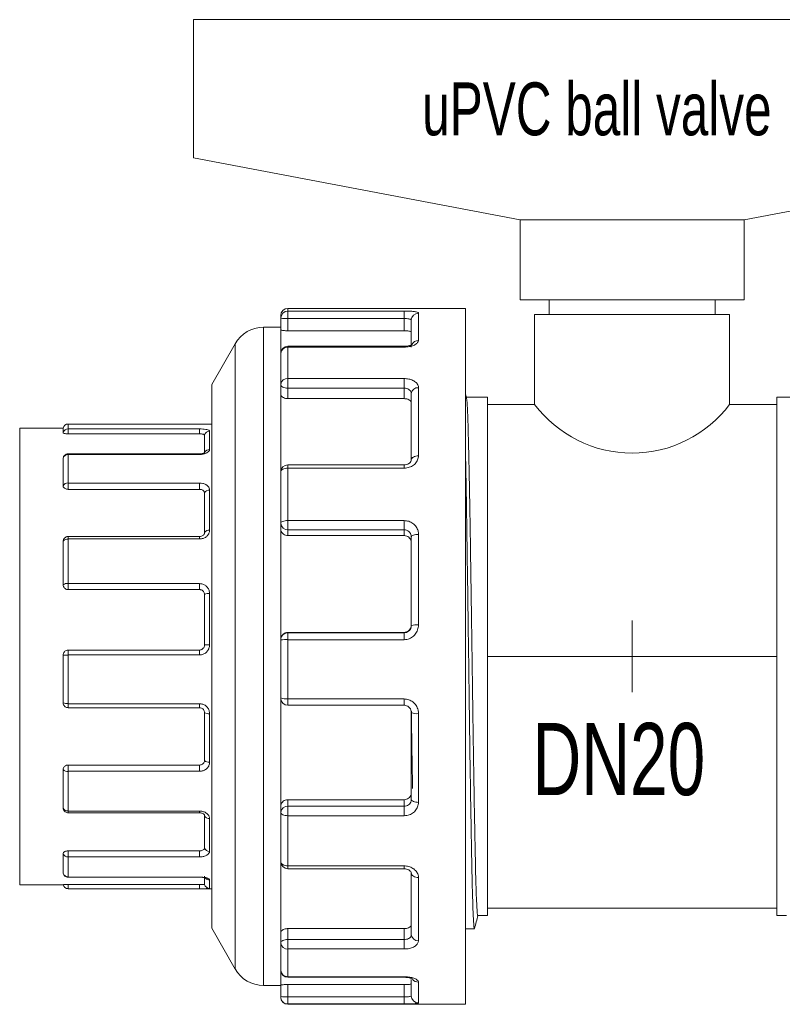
# Model space of a CAD drawing. Header units: millimetres. Extents: x 2339 to 23224, y 1509 to 18979.
# Tile 112 of 124: x 14626 to 14677, y 14686 to 14751. Entities that reach past the tile are written whole.
import ezdxf

# ---------------------------------------------------------------- set-up
doc = ezdxf.new("R2010")
doc.units = ezdxf.units.MM
doc.set_wipeout_variables(frame=1)
doc.layers.get('0').update_dxf_attribs({"lineweight": 0})
doc.styles.add('DISOCP', font='disocp.shx', dxfattribs={"width": 0.6})

# ---------------------------------------------------------------- blocks, each defined once
blk = doc.blocks.new('*U234')
blk.add_wipeout([(-22.96, -48), (-47.46, -48), (-48.17, -47.71), (-48.46, -47), (-48.25, -45.3), (-50.84, -45.4), (-52.45, -45.1), (-53.11, -44.79), (-54.38, -43.68), (-54.75, -43.13), (-57.96, -37.5), (-57.96, -32.05), (-77.76, -32.05), (-78.44, -31.56), (-84.46, -31.5), (-84.46, 31.5), (-78.46, 31.5), (-78.34, 31.76), (-78.21, 31.9), (-77.78, 32.05), (-57.96, 32.05), (-57.96, 37.5), (-54.75, 43.13), (-50.84, 45.4), (-48.46, 45.4), (-48.46, 47), (-48.23, 47.28), (-47.91, 47.89), (-47.46, 48), (-22.96, 48), (-22.96, 36.15), (-22.86, 35.75), (-19.96, 35.75), (-19.96, 34.75), (-13.34, 34.75), (-13.45, 47.18), (-11.45, 47.18), (-11.45, 49.18), (-15.45, 49.18), (-15.45, 60.24), (-60.47, 68.75), (-60.47, 87.83), (60.47, 87.83), (60.47, 68.75), (15.45, 60.24), (15.45, 49.18), (11.45, 49.18), (11.45, 47.18), (13.45, 47.18), (13.45, 34.75), (19.96, 34.75), (19.96, 35.75), (22.86, 35.75), (22.96, 36.15), (22.96, 48), (47.46, 48), (48.17, 47.71), (48.46, 46.82), (48.46, 45.4), (50.84, 45.4), (52.13, 45.21), (53.11, 44.79), (53.8, 44.29), (54.46, 43.57), (57.96, 37.5), (57.96, 32.05), (77.78, 32.05), (78.21, 31.9), (78.46, 31.5), (84.46, 31.5), (84.46, -31.5), (78.46, -31.5), (78.37, -31.72), (78.21, -31.89), (78.01, -32.01), (77.76, -32.05), (57.96, -32.05), (57.96, -37.5), (54.75, -43.13), (53.73, -44.35), (53.11, -44.79), (51.7, -45.32), (50.84, -45.32), (48.46, -45.32), (48.46, -47), (48.17, -47.65), (47.46, -47.95), (22.96, -48), (22.93, -37.59), (21.76, -37.59), (21.27, -35.75), (19.96, -35.75), (19.96, -34.75), (-19.96, -34.75), (-19.96, -35.75), (-21.27, -35.75), (-21.76, -37.59), (-22.93, -37.59)])
for p, q in [((-60.47, 87.83), (60.47, 87.83)), ((-60.47, 87.83), (-60.47, 68.75)), ((-60.47, 68.75), (-15.45, 60.24)), ((60.47, 68.75), (15.45, 60.24)), ((-15.45, 49.18), (-15.45, 60.24)), ((-15.45, 60.24), (15.45, 60.24)), ((15.45, 49.18), (15.45, 60.24)), ((-15.45, 49.18), (15.45, 49.18)), ((-11.45, 47.18), (-11.45, 49.18)), ((11.45, 47.18), (11.45, 49.18)), ((-22.96, 48), (-47.46, 48)), ((-47.46, 48), (-47.46, 47.64)), ((-47.46, 47.64), (-31.46, 47.64)), ((-47.46, 47.64), (-47.46, 46.61)), ((-31.46, 47.64), (-31.46, 46.61)), ((-22.96, 48), (-22.96, 40.64)), ((-48.46, 46.65), (-48.46, 47)), ((-48.46, 45.05), (-48.46, 46.65)), ((-47.46, 46.61), (-47.46, 44.91)), ((-31.46, 46.61), (-47.46, 46.61)), ((-31.46, 44.91), (-31.46, 46.61)), ((-30.46, 42.66), (-30.46, 46.36)), ((-29.46, 47.34), (-29.46, 43.57)), ((-13.45, 34.75), (-13.45, 47.18)), ((-13.45, 47.18), (13.45, 47.18)), ((13.45, 34.75), (13.45, 47.18)), ((-48.46, 45.4), (-50.84, 45.4)), ((-50.84, 45.4), (-50.84, -45.4)), ((-48.46, 45.05), (-48.46, 41.78)), ((-31.46, 44.91), (-47.46, 44.91)), ((-54.75, 43.13), (-57.96, 37.5)), ((-54.75, -43.13), (-54.75, 43.13)), ((-31.46, 42.78), (-47.46, 42.78)), ((-47.46, 42.67), (-47.46, 42.78)), ((-47.46, 42.67), (-47.46, 38.32)), ((-31.46, 42.67), (-47.46, 42.67)), ((-31.46, 42.67), (-31.46, 42.78)), ((-48.46, 37.52), (-48.46, 41.78)), ((-22.96, 40.64), (-22.96, -48)), ((-47.46, 38.32), (-31.46, 38.32)), ((-47.46, 38.32), (-47.46, 36.99)), ((-31.46, 38.32), (-31.46, 36.99)), ((-57.96, 37.5), (-57.96, 31.75)), ((-48.46, 36.17), (-48.46, 37.52)), ((-31.46, 36.99), (-47.46, 36.99)), ((-47.46, 36.99), (-47.46, 35.55)), ((-31.46, 35.55), (-31.46, 36.99)), ((-29.46, 37.05), (-29.46, 27.66)), ((-48.46, 36.17), (-48.46, 25.42)), ((-31.46, 35.55), (-47.46, 35.55)), ((-30.46, 27.09), (-30.46, 36.28)), ((-22.84, 35.7), (-22.96, 36.15)), ((-19.96, 35.75), (-22.86, 35.75)), ((-19.96, -35.75), (-19.96, 35.75)), ((19.96, 35.75), (22.86, 35.75)), ((19.96, -35.75), (19.96, 35.75)), ((-19.96, 34.75), (-13.45, 34.75)), ((13.45, 34.75), (19.96, 34.75)), ((-78.46, 31.5), (-84.46, 31.5)), ((-84.46, 31.5), (-84.46, -31.5)), ((-78.46, 30.84), (-78.46, 31.5)), ((-57.96, 32.05), (-77.78, 32.05)), ((-77.78, 32.05), (-77.78, 31.38)), ((-77.76, 31.38), (-59.66, 31.38)), ((-77.76, 30.69), (-77.76, 31.38)), ((-59.66, 30.69), (-59.66, 31.38)), ((-57.96, 31.75), (-57.96, -37.5)), ((-77.76, 30.69), (-59.66, 30.69)), ((-58.96, 28.03), (-58.96, 30.53)), ((-58.28, 31.06), (-58.28, 28.52)), ((-78.46, 27.36), (-78.44, 27.41)), ((-78.46, 23.51), (-78.46, 27.36)), ((-77.78, 27.84), (-77.78, 23.92)), ((-59.66, 27.94), (-77.76, 27.94)), ((-77.76, 27.94), (-77.76, 27.85)), ((-59.66, 27.85), (-77.76, 27.85)), ((-59.66, 27.85), (-59.66, 27.94)), ((-31.46, 26.42), (-47.46, 26.42)), ((-47.46, 26.42), (-47.46, 25.96)), ((-47.46, 25.96), (-47.46, 18.73)), ((-31.46, 25.96), (-47.46, 25.96)), ((-31.46, 25.96), (-31.46, 26.42)), ((-48.46, 18.34), (-48.46, 25.42)), ((-77.76, 23.91), (-59.66, 23.91)), ((-77.76, 23.03), (-77.76, 23.91)), ((-59.66, 23.03), (-59.66, 23.91)), ((-77.76, 23.03), (-59.66, 23.03)), ((-58.96, 17.1), (-58.96, 22.55)), ((-58.28, 22.94), (-58.28, 17.39)), ((-48.46, 17.6), (-48.46, 18.34)), ((-47.46, 18.73), (-31.46, 18.73)), ((-47.46, 17.46), (-47.46, 18.73)), ((-31.46, 17.46), (-31.46, 18.73)), ((-59.66, 16.53), (-77.76, 16.53)), ((-77.76, 16.53), (-77.76, 16.19)), ((-59.66, 16.53), (-59.66, 16.19)), ((-48.46, 17.6), (-48.46, 2.31)), ((-31.46, 17.46), (-47.46, 17.46)), ((-47.46, 17.46), (-47.46, 16.67)), ((-31.46, 16.67), (-47.46, 16.67)), ((-31.46, 16.67), (-31.46, 17.46)), ((-30.46, 4.26), (-30.46, 16.48)), ((-29.46, 16.83), (-29.46, 4.35)), ((-78.46, 9.88), (-78.46, 15.89)), ((-77.78, 16.17), (-77.78, 10.05)), ((-59.66, 16.19), (-77.76, 16.19)), ((-77.76, 10.03), (-59.66, 10.03)), ((-77.76, 9.21), (-77.76, 10.03)), ((-59.66, 9.21), (-59.66, 10.03)), ((-77.76, 9.21), (-59.66, 9.21)), ((-58.96, 1.58), (-58.96, 8.53)), ((-58.28, 8.68), (-58.28, 1.61)), ((0, 4.95), (0, -4.95)), ((-31.46, 3.31), (-47.46, 3.31)), ((-47.46, 3.31), (-47.46, 3.25)), ((-47.46, 3.25), (-31.46, 3.25)), ((-47.46, 3.25), (-47.46, 2.3)), ((-31.46, 3.25), (-31.46, 3.31)), ((-31.46, 3.25), (-31.46, 2.3)), ((-48.46, 2.25), (-48.46, 2.31)), ((-48.46, -5.75), (-48.46, 2.25)), ((-47.46, 2.3), (-47.46, -5.87)), ((-31.46, 2.3), (-47.46, 2.3)), ((-78.46, -6.4), (-78.46, 0.17)), ((-77.78, 0.17), (-77.78, -6.51)), ((-59.66, 0.87), (-77.76, 0.87)), ((-77.76, 0.87), (-77.76, 0.19)), ((-59.66, 0.19), (-77.76, 0.19)), ((-59.66, 0.87), (-59.66, 0.19)), ((-19.96, 0), (19.96, 0)), ((-77.76, -6.53), (-59.66, -6.53)), ((-77.76, -7.09), (-77.76, -6.53)), ((-59.66, -7.09), (-59.66, -6.53)), ((-48.46, -5.69), (-48.46, -20.67)), ((-47.46, -5.87), (-31.46, -5.87)), ((-47.46, -6.75), (-47.46, -5.87)), ((-47.46, -6.75), (-31.46, -6.75)), ((-47.46, -6.75), (-47.46, -6.75)), ((-31.46, -6.75), (-31.46, -5.87)), ((-77.76, -7.09), (-59.66, -7.09)), ((-58.96, -14.36), (-58.96, -7.77)), ((-58.28, -7.91), (-58.28, -14.61)), ((-30.46, -19.72), (-30.46, -7.74)), ((-29.46, -7.9), (-29.46, -20.14)), ((-78.46, -20.96), (-78.46, -15.6)), ((-77.78, -15.88), (-77.78, -21.33)), ((-59.66, -14.99), (-77.76, -14.99)), ((-77.76, -14.99), (-77.76, -15.86)), ((-59.66, -15.86), (-77.76, -15.86)), ((-59.66, -14.99), (-59.66, -15.86)), ((-31.46, -19.77), (-47.46, -19.77)), ((-47.46, -19.77), (-47.46, -20.68)), ((-31.46, -20.68), (-31.46, -19.77)), ((-77.76, -21.34), (-59.66, -21.34)), ((-77.76, -21.58), (-77.76, -21.34)), ((-77.76, -21.58), (-59.66, -21.58)), ((-59.66, -21.58), (-59.66, -21.34)), ((-48.46, -21.53), (-48.46, -20.67)), ((-48.46, -28.3), (-48.46, -21.53)), ((-47.46, -20.68), (-31.46, -20.68)), ((-47.46, -20.68), (-47.46, -21.98)), ((-31.46, -20.68), (-31.46, -21.98)), ((-58.96, -21.99), (-58.99, -21.87)), ((-58.96, -26.45), (-58.96, -21.99)), ((-58.28, -22.38), (-58.28, -26.92)), ((-47.46, -21.98), (-47.46, -28.9)), ((-31.46, -21.98), (-47.46, -21.98)), ((-59.66, -26.83), (-77.76, -26.83)), ((-77.76, -26.83), (-77.76, -27.66)), ((-59.66, -26.83), (-59.66, -27.66)), ((-78.46, -29.91), (-78.46, -27.19)), ((-77.78, -27.67), (-77.78, -30.43)), ((-59.66, -27.66), (-77.76, -27.66)), ((-48.46, -28.3), (-48.46, -38.11)), ((-47.46, -28.9), (-31.46, -28.9)), ((-47.46, -29.3), (-47.46, -28.9)), ((-47.46, -29.3), (-31.46, -29.3)), ((-31.46, -29.3), (-31.46, -28.9)), ((-30.46, -38.41), (-30.46, -29.88)), ((-77.76, -30.44), (-59.66, -30.44)), ((-77.76, -30.47), (-77.76, -30.44)), ((-77.76, -30.47), (-59.66, -30.47)), ((-59.66, -30.47), (-59.66, -30.44)), ((-58.96, -31.46), (-58.96, -30.32)), ((-58.28, -30.85), (-58.28, -32.01)), ((-29.46, -30.52), (-29.46, -39.23)), ((-84.46, -31.5), (-78.46, -31.5)), ((-78.46, -31.5), (-78.44, -31.56)), ((-77.78, -32.05), (-57.96, -32.05)), ((-77.78, -32.05), (-77.78, -32.05)), ((-59.66, -31.49), (-77.76, -31.49)), ((-77.76, -31.49), (-77.76, -32.05)), ((-59.66, -32.05), (-77.76, -32.05)), ((-59.66, -31.49), (-59.66, -32.05)), ((19.96, -34.75), (-19.96, -34.75)), ((-21.28, -35.75), (-19.96, -35.75)), ((21.28, -35.75), (19.96, -35.75)), ((-57.96, -37.5), (-54.75, -43.13)), ((-31.46, -37.56), (-47.46, -37.56)), ((-47.46, -37.56), (-47.46, -39.07)), ((-31.46, -39.07), (-31.46, -37.56)), ((-48.46, -39.53), (-48.46, -38.11)), ((-47.46, -39.07), (-31.46, -39.07)), ((-47.46, -39.07), (-47.46, -40.37)), ((-31.46, -39.07), (-31.46, -40.37)), ((-48.46, -43.27), (-48.46, -39.53)), ((-47.46, -40.37), (-47.46, -44.19)), ((-31.46, -40.37), (-47.46, -40.37)), ((-48.46, -43.27), (-48.46, -45.34)), ((-47.46, -44.19), (-31.46, -44.19)), ((-47.46, -44.27), (-47.46, -44.19)), ((-47.46, -44.27), (-31.46, -44.27)), ((-31.46, -44.27), (-31.46, -44.19)), ((-30.46, -46.81), (-30.46, -44.56)), ((-50.84, -45.4), (-48.46, -45.4)), ((-48.46, -46.95), (-48.46, -45.34)), ((-31.46, -45.28), (-47.46, -45.28)), ((-47.46, -45.28), (-47.46, -46.98)), ((-31.46, -46.98), (-31.46, -45.28)), ((-29.46, -44.95), (-29.46, -47.8)), ((-48.46, -47), (-48.46, -46.95)), ((-47.46, -46.98), (-31.46, -46.98)), ((-47.46, -46.98), (-47.46, -47.95)), ((-31.46, -46.98), (-31.46, -47.95)), ((-31.46, -47.95), (-47.46, -47.95)), ((-47.46, -47.95), (-47.46, -48)), ((-47.46, -48), (-22.96, -48))]:
    blk.add_line(p, q)
at = {"flags": 128}
for points in [[(-47.46, 36.99), (-47.65, 37), (-47.84, 37.03), (-48.02, 37.08), (-48.17, 37.15), (-48.29, 37.23), (-48.38, 37.32), (-48.44, 37.42), (-48.46, 37.52)], [(-29.46, 27.66), (-29.65, 27.65), (-29.84, 27.62), (-30.02, 27.57), (-30.17, 27.5), (-30.29, 27.41), (-30.38, 27.31), (-30.44, 27.2), (-30.46, 27.09)], [(-48.46, 25.42), (-48.44, 25.53), (-48.38, 25.63), (-48.29, 25.72), (-48.17, 25.8), (-48.02, 25.87), (-47.84, 25.92), (-47.65, 25.95), (-47.46, 25.96)], [(-48.46, 18.34), (-48.44, 18.42), (-48.38, 18.49), (-48.29, 18.56), (-48.17, 18.62), (-48.02, 18.67), (-47.84, 18.71), (-47.65, 18.73), (-47.46, 18.73)], [(-30.46, 16.48), (-30.44, 16.54), (-30.38, 16.61), (-30.29, 16.67), (-30.17, 16.72), (-30.02, 16.77), (-29.84, 16.8), (-29.65, 16.82), (-29.46, 16.83)], [(-30.46, -19.72), (-30.44, -19.8), (-30.38, -19.88), (-30.29, -19.95), (-30.17, -20.01), (-30.02, -20.07), (-29.84, -20.11), (-29.65, -20.13), (-29.46, -20.14)], [(-48.46, -21.53), (-48.44, -21.61), (-48.38, -21.7), (-48.29, -21.78), (-48.17, -21.85), (-48.02, -21.91), (-47.84, -21.95), (-47.65, -21.97), (-47.46, -21.98)], [(-48.46, -28.3), (-48.44, -28.42), (-48.38, -28.53), (-48.29, -28.64), (-48.17, -28.73), (-48.02, -28.8), (-47.84, -28.86), (-47.65, -28.89), (-47.46, -28.9)], [(-30.46, -29.88), (-30.44, -30.01), (-30.38, -30.12), (-30.29, -30.23), (-30.17, -30.33), (-30.02, -30.41), (-29.84, -30.47), (-29.65, -30.5), (-29.46, -30.52)], [(-78.2, -31.9), (-78.12, -31.96), (-78.09, -31.98)], [(-77.95, -32.03), (-77.89, -32.04), (-77.78, -32.05)], [(-22.93, -37.59), (-22.35, -37.59), (-21.76, -37.59)], [(-48.46, -39.53), (-48.44, -39.44), (-48.38, -39.35), (-48.29, -39.27), (-48.17, -39.2), (-48.02, -39.14), (-47.84, -39.1), (-47.65, -39.07), (-47.46, -39.07)]]:
    blk.add_lwpolyline(points, dxfattribs=at)
for centre, radius, start, end in [((-47.46, 47), 1, 90, 180), ((-47.46, 46.64), 0.996, 89.7838, 179.7834), ((-47.71, 53.32), 6.71, 263.5808, 272.1319), ((-29.47, 46.35), 0.993, 89.6087, 179.6022), ((-50.84, 40.9), 4.5, 90, 150.3333), ((-29.48, 42.56), 1.01, 88.7409, 152.081), ((-47.46, 41.78), 1, 90, 180), ((-47.51, 41.72), 0.949, 86.8322, 176.4373), ((-47.55, 37.41), 0.916, 84.3224, 172.8813), ((-29.56, 36.15), 0.908, 83.6135, 171.7119), ((0, 44.84), 16.81, 216.8699, 323.1301), ((-77.78, 31.35), 0.7, 90, 167.6264), ((-77.78, 30.68), 0.697, 89.5729, 166.8766), ((-58.28, 30.36), 0.695, 89.3677, 166.5062), ((-58.3, 27.83), 0.698, 88.1451, 154.6812), ((-77.81, 27.16), 0.685, 87.418, 162.4696), ((-47.46, 25.42), 1, 90, 180), ((-77.83, 23.24), 0.684, 85.3313, 156.6256), ((-58.34, 22.26), 0.687, 84.8766, 154.9871), ((-47.51, 18.41), 0.947, 183.7348, 273.3036), ((-58.36, 16.67), 0.735, 83.0652, 144.104), ((-77.87, 15.42), 0.756, 82.8818, 141.3001), ((-77.89, 9.06), 0.999, 83.483, 124.8321), ((-58.39, 7.57), 1.12, 84.0058, 120.5666), ((-29.71, 1.52), 2.84, 84.9916, 105.3552), ((-47.46, 2.25), 1, 89.9788, 179.981), ((-58.4, -3.78), 5.38, 88.6642, 95.9521), ((-47.71, -2.96), 5.27, 87.2848, 98.1948), ((-77.9, -50.19), 50.36, 89.8564, 90.6343), ((-77.9, -5.1), 1.42, 246.5526, 274.885), ((-47.46, -5.75), 1, 180, 270), ((-47.71, -3.73), 2.15, 249.4764, 276.5774), ((-58.39, -6.72), 1.2, 241.8985, 275.6426), ((-29.7, -6.26), 1.66, 242.8731, 278.4263), ((-58.38, -13.83), 0.792, 222.4994, 277.2214), ((-77.87, -15.12), 0.762, 219.4011, 277.1512), ((-77.85, -20.64), 0.694, 207.8917, 275.7875), ((-47.53, -21.61), 0.933, 85.6483, 174.8611), ((-58.34, -21.69), 0.689, 205.992, 275.3661), ((-58.31, -26.23), 0.683, 198.8082, 273.11), ((-77.81, -26.98), 0.684, 197.763, 272.6823), ((-47.46, -28.3), 1, 180, 270), ((-77.79, -29.74), 0.693, 194.2319, 271.0244), ((-58.28, -30.14), 0.713, 223.5689, 270.2013), ((-77.78, -31.35), 0.7, 192.3743, 269.9999), ((-58.28, -31.31), 0.7, 192.4175, 270.0273), ((-29.54, -38.31), 0.923, 186.3247, 275.1634), ((-47.53, -39.45), 0.931, 185.3585, 274.506), ((-50.84, -40.9), 4.5, 209.6667, 270), ((-47.46, -43.27), 1, 180, 270), ((-47.5, -43.23), 0.963, 182.4617, 272.2679), ((-29.47, -43.94), 1.01, 214.2978, 270.7487), ((-47.71, -40.27), 6.71, 263.5825, 272.131), ((-47.46, -46.95), 0.999, 180.0321, 270.0337), ((-47.46, -47), 1, 180, 270), ((-29.46, -46.81), 0.998, 180.1189, 270.1166)]:
    blk.add_arc(centre, radius, start, end)
for points, knots in [([(-31.46, 47.64), (-31.24, 47.64), (-30.8, 47.63), (-30.21, 47.59), (-29.76, 47.52), (-29.5, 47.44), (-29.47, 47.37), (-29.46, 47.34)], [0, 0, 0, 0, 0.2078393, 0.4156009, 0.6254835, 0.8402253, 1, 1, 1, 1]), ([(-30.46, 46.36), (-30.47, 46.39), (-30.49, 46.46), (-30.67, 46.53), (-30.93, 46.58), (-31.21, 46.61), (-31.39, 46.61), (-31.46, 46.61)], [0, 0, 0, 0, 0.2210829, 0.4423454, 0.6590695, 0.8712783, 1, 1, 1, 1]), ([(-47.46, 44.91), (-47.57, 44.91), (-47.8, 44.92), (-48.09, 44.94), (-48.32, 44.98), (-48.44, 45.02), (-48.45, 45.04), (-48.46, 45.05)], [0, 0, 0, 0, 0.213262, 0.426496, 0.640375, 0.855432, 1, 1, 1, 1]), ([(-30.46, 44.75), (-30.47, 44.77), (-30.49, 44.81), (-30.67, 44.86), (-30.92, 44.89), (-31.2, 44.91), (-31.39, 44.91), (-31.46, 44.91)], [0, 0, 0, 0, 0.2167679, 0.4335769, 0.6493151, 0.8635195, 1, 1, 1, 1]), ([(-29.46, 43.57), (-29.48, 43.47), (-29.53, 43.27), (-29.89, 43), (-30.41, 42.79), (-30.97, 42.68), (-31.33, 42.67), (-31.46, 42.67)], [0, 0, 0, 0, 0.221973, 0.444069, 0.662879, 0.876109, 1, 1, 1, 1]), ([(-30.34, 43.03), (-30.34, 43.02), (-30.35, 43.01), (-30.47, 42.94), (-30.71, 42.86), (-31.05, 42.79), (-31.32, 42.79), (-31.46, 42.78)], [0, 0, 0, 0, 0.147569, 0.324517, 0.519166, 0.75888, 1, 1, 1, 1]), ([(-31.46, 38.32), (-31.24, 38.31), (-30.8, 38.28), (-30.21, 38.08), (-29.76, 37.77), (-29.5, 37.41), (-29.47, 37.16), (-29.46, 37.05)], [0, 0, 0, 0, 0.20784, 0.415603, 0.625487, 0.840229, 1, 1, 1, 1]), ([(-30.46, 36.28), (-30.47, 36.36), (-30.49, 36.53), (-30.67, 36.75), (-30.93, 36.9), (-31.21, 36.98), (-31.39, 36.99), (-31.46, 36.99)], [0, 0, 0, 0, 0.221078, 0.442338, 0.659057, 0.871267, 1, 1, 1, 1]), ([(-47.46, 35.55), (-47.57, 35.56), (-47.8, 35.57), (-48.09, 35.68), (-48.32, 35.83), (-48.44, 36.01), (-48.45, 36.12), (-48.46, 36.17)], [0, 0, 0, 0, 0.2132622, 0.4264968, 0.6403729, 0.8554301, 1, 1, 1, 1]), ([(-30.46, 34.92), (-30.47, 34.99), (-30.49, 35.13), (-30.67, 35.33), (-30.92, 35.47), (-31.2, 35.54), (-31.39, 35.55), (-31.46, 35.55)], [0, 0, 0, 0, 0.216768, 0.433576, 0.649316, 0.86352, 1, 1, 1, 1]), ([(-21.28, -35.74), (-21.29, -35.74), (-21.3, -35.75), (-21.31, -35.69), (-21.35, -35.51), (-21.39, -34.99), (-21.45, -33.8), (-21.52, -32.09), (-21.58, -29.96), (-21.63, -27.54), (-21.69, -24.6), (-21.76, -21.13), (-21.82, -17.13), (-21.89, -12.62), (-21.97, -7.64), (-22.03, -3.22), (-22.08, 0.45), (-22.12, 3.28), (-22.16, 6.05), (-22.21, 9.25), (-22.26, 12.8), (-22.32, 16.66), (-22.38, 20.3), (-22.44, 23.65), (-22.5, 26.67), (-22.56, 29.31), (-22.62, 31.54), (-22.68, 33.33), (-22.74, 34.64), (-22.79, 35.45), (-22.83, 35.59), (-22.84, 35.65)], [0, 0, 0, 0, 0.007853, 0.020063, 0.032772, 0.069089, 0.108952, 0.15236, 0.187254, 0.224144, 0.263028, 0.303907, 0.34678, 0.391646, 0.438506, 0.487358, 0.51255, 0.538242, 0.564432, 0.588576, 0.626962, 0.665347, 0.703733, 0.742119, 0.780505, 0.818891, 0.857276, 0.895662, 0.934048, 0.972434, 1, 1, 1, 1]), ([(-77.78, 31.38), (-77.78, 31.38), (-77.77, 31.38), (-77.77, 31.38), (-77.77, 31.38), (-77.76, 31.38), (-77.76, 31.38), (-77.76, 31.38)], [0, 0, 0, 0, 0.262598, 0.525301, 0.733801, 0.899412, 1, 1, 1, 1]), ([(-59.66, 31.38), (-59.51, 31.37), (-59.2, 31.37), (-58.79, 31.32), (-58.48, 31.24), (-58.3, 31.15), (-58.28, 31.09), (-58.28, 31.06)], [0, 0, 0, 0, 0.207701, 0.415517, 0.626027, 0.840973, 1, 1, 1, 1]), ([(-77.76, 30.69), (-77.84, 30.69), (-77.99, 30.7), (-78.2, 30.72), (-78.36, 30.76), (-78.45, 30.8), (-78.46, 30.83), (-78.46, 30.84)], [0, 0, 0, 0, 0.212747, 0.425473, 0.639042, 0.854186, 1, 1, 1, 1]), ([(-58.96, 30.53), (-58.97, 30.54), (-58.98, 30.58), (-59.11, 30.63), (-59.29, 30.67), (-59.48, 30.69), (-59.61, 30.69), (-59.66, 30.69)], [0, 0, 0, 0, 0.217404, 0.434855, 0.650943, 0.86503, 1, 1, 1, 1]), ([(-77.76, 27.94), (-77.77, 27.94), (-77.87, 27.95), (-78.05, 27.89), (-78.26, 27.76), (-78.4, 27.59), (-78.43, 27.46), (-78.44, 27.41)], [0, 0, 0, 0, 0.036443, 0.319835, 0.575645, 0.830855, 1, 1, 1, 1]), ([(-77.76, 27.85), (-77.76, 27.85), (-77.76, 27.85), (-77.77, 27.85), (-77.77, 27.85), (-77.78, 27.84), (-77.78, 27.84), (-77.78, 27.84)], [0, 0, 0, 0, 0.157764, 0.314779, 0.537451, 0.762717, 1, 1, 1, 1]), ([(-58.28, 28.52), (-58.29, 28.45), (-58.32, 28.3), (-58.57, 28.09), (-58.94, 27.94), (-59.32, 27.86), (-59.57, 27.85), (-59.66, 27.85)], [0, 0, 0, 0, 0.222036, 0.443842, 0.662286, 0.875889, 1, 1, 1, 1]), ([(-58.91, 28.11), (-58.91, 28.12), (-58.9, 28.12), (-58.95, 28.08), (-59.08, 28.03), (-59.28, 27.97), (-59.48, 27.94), (-59.62, 27.95), (-59.66, 27.95)], [0, 0, 0, 0, 0.072485, 0.239083, 0.439964, 0.648195, 0.893269, 1, 1, 1, 1]), ([(-29.46, 27.66), (-29.48, 27.47), (-29.53, 27.08), (-29.89, 26.56), (-30.41, 26.18), (-30.97, 25.99), (-31.33, 25.97), (-31.46, 25.96)], [0, 0, 0, 0, 0.221976, 0.444071, 0.662885, 0.876114, 1, 1, 1, 1]), ([(-30.46, 27.09), (-30.46, 27.09), (-30.45, 27.02), (-30.49, 26.89), (-30.67, 26.67), (-30.94, 26.51), (-31.22, 26.42), (-31.4, 26.43), (-31.46, 26.43)], [0, 0, 0, 0, 0.010681, 0.304683, 0.521298, 0.708714, 0.906248, 1, 1, 1, 1]), ([(-22.96, 27.12), (-22.94, 26.11), (-22.89, 23.77), (-22.82, 19.39), (-22.75, 14.23), (-22.67, 8.72), (-22.59, 3.01), (-22.51, -2.78), (-22.44, -8.49), (-22.36, -14.01), (-22.28, -19.2), (-22.2, -23.94), (-22.13, -28.11), (-22.05, -31.63), (-21.97, -34.41), (-21.89, -36.35), (-21.82, -37.45), (-21.78, -37.49), (-21.76, -37.51)], [0, 0, 0, 0, 0.0483, 0.112779, 0.177259, 0.241738, 0.306216, 0.370694, 0.435171, 0.499648, 0.564125, 0.628604, 0.693084, 0.757563, 0.822042, 0.886521, 0.950999, 1, 1, 1, 1]), ([(-77.76, 23.03), (-77.84, 23.04), (-77.99, 23.05), (-78.2, 23.13), (-78.36, 23.25), (-78.45, 23.39), (-78.46, 23.47), (-78.46, 23.51)], [0, 0, 0, 0, 0.212747, 0.425473, 0.639041, 0.854186, 1, 1, 1, 1]), ([(-77.78, 23.92), (-77.78, 23.92), (-77.77, 23.92), (-77.77, 23.91), (-77.77, 23.91), (-77.76, 23.91), (-77.76, 23.91), (-77.76, 23.91)], [0, 0, 0, 0, 0.2625599, 0.5253249, 0.7339129, 0.8993945, 1, 1, 1, 1]), ([(-59.66, 23.91), (-59.51, 23.9), (-59.2, 23.88), (-58.79, 23.72), (-58.48, 23.49), (-58.3, 23.21), (-58.28, 23.02), (-58.28, 22.94)], [0, 0, 0, 0, 0.207694, 0.415517, 0.626024, 0.84097, 1, 1, 1, 1]), ([(-58.96, 22.55), (-58.97, 22.6), (-58.98, 22.71), (-59.11, 22.86), (-59.29, 22.97), (-59.48, 23.03), (-59.61, 23.03), (-59.66, 23.03)], [0, 0, 0, 0, 0.217398, 0.434853, 0.650952, 0.865029, 1, 1, 1, 1]), ([(-31.46, 18.73), (-31.24, 18.71), (-30.8, 18.67), (-30.21, 18.36), (-29.76, 17.9), (-29.5, 17.36), (-29.47, 16.99), (-29.46, 16.83)], [0, 0, 0, 0, 0.2078403, 0.4156037, 0.6254872, 0.8402304, 1, 1, 1, 1]), ([(-77.76, 16.53), (-77.78, 16.53), (-77.88, 16.54), (-78.07, 16.48), (-78.26, 16.34), (-78.38, 16.21), (-78.41, 16.12), (-78.41, 16.12)], [0, 0, 0, 0, 0.072185, 0.386785, 0.672203, 0.982509, 1, 1, 1, 1]), ([(-58.28, 17.39), (-58.29, 17.26), (-58.32, 16.98), (-58.57, 16.62), (-58.94, 16.34), (-59.32, 16.21), (-59.57, 16.19), (-59.66, 16.19)], [0, 0, 0, 0, 0.222037, 0.443842, 0.662288, 0.87589, 1, 1, 1, 1]), ([(-59.02, 16.88), (-59.03, 16.85), (-59.06, 16.78), (-59.2, 16.66), (-59.4, 16.57), (-59.57, 16.53), (-59.65, 16.54), (-59.66, 16.54)], [0, 0, 0, 0, 0.200177, 0.473554, 0.721078, 0.979852, 1, 1, 1, 1]), ([(-59.02, 16.88), (-59, 16.91), (-58.96, 16.97), (-58.96, 17.05), (-58.96, 17.1)], [0, 0, 0, 0, 0.39157, 1, 1, 1, 1]), ([(-47.46, 16.67), (-47.57, 16.68), (-47.8, 16.7), (-48.09, 16.86), (-48.32, 17.09), (-48.44, 17.35), (-48.45, 17.53), (-48.46, 17.6)], [0, 0, 0, 0, 0.213263, 0.426495, 0.640374, 0.855431, 1, 1, 1, 1]), ([(-30.46, 16.48), (-30.47, 16.59), (-30.49, 16.82), (-30.67, 17.12), (-30.93, 17.34), (-31.21, 17.45), (-31.39, 17.46), (-31.46, 17.46)], [0, 0, 0, 0, 0.2210736, 0.4423316, 0.6590422, 0.8712572, 1, 1, 1, 1]), ([(-30.46, 15.72), (-30.47, 15.83), (-30.49, 16.05), (-30.67, 16.33), (-30.92, 16.54), (-31.2, 16.65), (-31.39, 16.66), (-31.46, 16.67)], [0, 0, 0, 0, 0.216767, 0.433577, 0.649315, 0.86352, 1, 1, 1, 1]), ([(-78.46, 15.89), (-78.46, 15.96), (-78.45, 16.04), (-78.41, 16.11), (-78.41, 16.12)], [0, 0, 0, 0, 0.888364, 1, 1, 1, 1]), ([(-77.76, 16.19), (-77.76, 16.19), (-77.76, 16.19), (-77.77, 16.19), (-77.77, 16.18), (-77.78, 16.18), (-77.78, 16.17), (-77.78, 16.17)], [0, 0, 0, 0, 0.1577756, 0.3147568, 0.5373831, 0.7626378, 1, 1, 1, 1]), ([(-77.76, 9.21), (-77.84, 9.21), (-77.99, 9.23), (-78.2, 9.34), (-78.36, 9.51), (-78.45, 9.7), (-78.46, 9.83), (-78.46, 9.88)], [0, 0, 0, 0, 0.212747, 0.425473, 0.639045, 0.854183, 1, 1, 1, 1]), ([(-77.78, 10.05), (-77.78, 10.05), (-77.77, 10.04), (-77.77, 10.04), (-77.77, 10.03), (-77.76, 10.03), (-77.76, 10.03), (-77.76, 10.03)], [0, 0, 0, 0, 0.262552, 0.525291, 0.733861, 0.899405, 1, 1, 1, 1]), ([(-59.66, 10.03), (-59.51, 10.02), (-59.2, 9.99), (-58.79, 9.77), (-58.48, 9.44), (-58.3, 9.05), (-58.28, 8.79), (-58.28, 8.68)], [0, 0, 0, 0, 0.207701, 0.415517, 0.626026, 0.840974, 1, 1, 1, 1]), ([(-58.96, 8.53), (-58.97, 8.61), (-58.98, 8.76), (-59.11, 8.96), (-59.29, 9.12), (-59.48, 9.2), (-59.61, 9.2), (-59.66, 9.21)], [0, 0, 0, 0, 0.2174, 0.434853, 0.650942, 0.865029, 1, 1, 1, 1]), ([(-29.46, 4.35), (-29.48, 4.11), (-29.53, 3.64), (-29.89, 3.02), (-30.41, 2.55), (-30.97, 2.33), (-31.33, 2.3), (-31.46, 2.3)], [0, 0, 0, 0, 0.221975, 0.444071, 0.662885, 0.876114, 1, 1, 1, 1]), ([(-31.46, 3.31), (-31.35, 3.32), (-31.12, 3.34), (-30.83, 3.52), (-30.6, 3.77), (-30.48, 4.05), (-30.46, 4.24), (-30.46, 4.32)], [0, 0, 0, 0, 0.21285, 0.425682, 0.639018, 0.853613, 1, 1, 1, 1]), ([(-31.46, 3.25), (-31.35, 3.26), (-31.13, 3.28), (-30.83, 3.45), (-30.6, 3.7), (-30.48, 3.98), (-30.47, 4.17), (-30.46, 4.26)], [0, 0, 0, 0, 0.209521, 0.419013, 0.629384, 0.842614, 1, 1, 1, 1]), ([(-48.46, 2.31), (-48.45, 2.42), (-48.43, 2.65), (-48.25, 2.95), (-48, 3.18), (-47.72, 3.3), (-47.53, 3.31), (-47.46, 3.31)], [0, 0, 0, 0, 0.215882, 0.431773, 0.647453, 0.862195, 1, 1, 1, 1]), ([(-58.28, 1.61), (-58.29, 1.44), (-58.32, 1.12), (-58.57, 0.69), (-58.94, 0.37), (-59.32, 0.21), (-59.57, 0.2), (-59.66, 0.19)], [0, 0, 0, 0, 0.222037, 0.443842, 0.662288, 0.87589, 1, 1, 1, 1]), ([(-59.66, 0.87), (-59.58, 0.88), (-59.42, 0.9), (-59.22, 1.02), (-59.06, 1.19), (-58.97, 1.39), (-58.96, 1.52), (-58.96, 1.58)], [0, 0, 0, 0, 0.21228, 0.424531, 0.637469, 0.852076, 1, 1, 1, 1]), ([(-78.46, 0.17), (-78.45, 0.25), (-78.44, 0.41), (-78.31, 0.62), (-78.13, 0.78), (-77.94, 0.86), (-77.81, 0.87), (-77.76, 0.87)], [0, 0, 0, 0, 0.216362, 0.432726, 0.648756, 0.863479, 1, 1, 1, 1]), ([(-77.76, 0.19), (-77.76, 0.19), (-77.76, 0.19), (-77.77, 0.19), (-77.77, 0.18), (-77.78, 0.18), (-77.78, 0.17), (-77.78, 0.17)], [0, 0, 0, 0, 0.157716, 0.31469, 0.537239, 0.762336, 1, 1, 1, 1]), ([(-77.76, -7.09), (-77.84, -7.08), (-77.99, -7.07), (-78.2, -6.95), (-78.36, -6.78), (-78.45, -6.58), (-78.46, -6.45), (-78.46, -6.4)], [0, 0, 0, 0, 0.212747, 0.425475, 0.639045, 0.854191, 1, 1, 1, 1]), ([(-77.78, -6.51), (-77.78, -6.51), (-77.77, -6.52), (-77.77, -6.52), (-77.77, -6.53), (-77.76, -6.53), (-77.76, -6.53), (-77.76, -6.53)], [0, 0, 0, 0, 0.262643, 0.525291, 0.73383, 0.899374, 1, 1, 1, 1]), ([(-59.66, -6.53), (-59.51, -6.55), (-59.2, -6.57), (-58.79, -6.8), (-58.48, -7.14), (-58.3, -7.53), (-58.28, -7.8), (-58.28, -7.91)], [0, 0, 0, 0, 0.2077, 0.415517, 0.626032, 0.840977, 1, 1, 1, 1]), ([(-31.46, -5.87), (-31.24, -5.89), (-30.8, -5.94), (-30.21, -6.27), (-29.76, -6.77), (-29.5, -7.35), (-29.47, -7.74), (-29.46, -7.9)], [0, 0, 0, 0, 0.207841, 0.415604, 0.625488, 0.840231, 1, 1, 1, 1]), ([(-30.46, -7.74), (-30.47, -7.63), (-30.49, -7.4), (-30.67, -7.1), (-30.93, -6.88), (-31.21, -6.76), (-31.39, -6.75), (-31.46, -6.75)], [0, 0, 0, 0, 0.221074, 0.442326, 0.659043, 0.871257, 1, 1, 1, 1]), ([(-58.96, -7.77), (-58.97, -7.7), (-58.98, -7.54), (-59.11, -7.33), (-59.29, -7.18), (-59.48, -7.1), (-59.61, -7.09), (-59.66, -7.09)], [0, 0, 0, 0, 0.2173993, 0.434853, 0.65094, 0.8650289, 1, 1, 1, 1]), ([(-30.44, -7.57), (-30.43, -8.46), (-30.39, -11.45), (-30.33, -15.08), (-30.29, -17.54), (-30.28, -18.21)], [0, 0, 0, 0, 0.236714, 0.791783, 1, 1, 1, 1]), ([(-59.66, -14.99), (-59.58, -14.98), (-59.42, -14.97), (-59.22, -14.86), (-59.06, -14.7), (-58.97, -14.53), (-58.96, -14.41), (-58.96, -14.36)], [0, 0, 0, 0, 0.212279, 0.424527, 0.637464, 0.852078, 1, 1, 1, 1]), ([(-58.28, -14.61), (-58.29, -14.76), (-58.32, -15.05), (-58.57, -15.42), (-58.94, -15.7), (-59.32, -15.84), (-59.57, -15.85), (-59.66, -15.86)], [0, 0, 0, 0, 0.222041, 0.443846, 0.662296, 0.875897, 1, 1, 1, 1]), ([(-78.46, -15.6), (-78.45, -15.53), (-78.44, -15.4), (-78.31, -15.21), (-78.13, -15.07), (-77.94, -15), (-77.81, -14.99), (-77.76, -14.99)], [0, 0, 0, 0, 0.216361, 0.432727, 0.648759, 0.863479, 1, 1, 1, 1]), ([(-77.76, -15.86), (-77.76, -15.86), (-77.76, -15.86), (-77.77, -15.86), (-77.77, -15.86), (-77.78, -15.87), (-77.78, -15.87), (-77.78, -15.88)], [0, 0, 0, 0, 0.157696, 0.314563, 0.537185, 0.7623, 1, 1, 1, 1]), ([(-31.46, -19.77), (-31.35, -19.76), (-31.12, -19.74), (-30.83, -19.59), (-30.6, -19.36), (-30.48, -19.1), (-30.46, -18.93), (-30.46, -18.86)], [0, 0, 0, 0, 0.2128498, 0.4256804, 0.6390176, 0.8536144, 1, 1, 1, 1]), ([(-48.46, -20.67), (-48.45, -20.57), (-48.43, -20.37), (-48.25, -20.1), (-48, -19.89), (-47.72, -19.79), (-47.53, -19.78), (-47.46, -19.77)], [0, 0, 0, 0, 0.215886, 0.431772, 0.647455, 0.862194, 1, 1, 1, 1]), ([(-31.46, -20.68), (-31.35, -20.67), (-31.13, -20.65), (-30.83, -20.49), (-30.6, -20.26), (-30.48, -19.98), (-30.47, -19.8), (-30.46, -19.72)], [0, 0, 0, 0, 0.209521, 0.419013, 0.629385, 0.842613, 1, 1, 1, 1]), ([(-29.46, -20.14), (-29.48, -20.35), (-29.53, -20.78), (-29.89, -21.34), (-30.41, -21.75), (-30.97, -21.96), (-31.33, -21.98), (-31.46, -21.98)], [0, 0, 0, 0, 0.2219756, 0.4440711, 0.6628849, 0.8761146, 1, 1, 1, 1]), ([(-78.44, -21.09), (-78.44, -21.09), (-78.46, -21.05), (-78.46, -21), (-78.46, -20.96)], [0, 0, 0, 0, 0.089495, 1, 1, 1, 1]), ([(-78.43, -21.09), (-78.41, -21.15), (-78.36, -21.29), (-78.18, -21.45), (-77.97, -21.57), (-77.82, -21.57), (-77.76, -21.57)], [0, 0, 0, 0, 0.213858, 0.490071, 0.798497, 1, 1, 1, 1]), ([(-77.78, -21.33), (-77.78, -21.33), (-77.77, -21.33), (-77.77, -21.34), (-77.77, -21.34), (-77.76, -21.34), (-77.76, -21.34), (-77.76, -21.34)], [0, 0, 0, 0, 0.262413, 0.525164, 0.733704, 0.899367, 1, 1, 1, 1]), ([(-59.66, -21.34), (-59.51, -21.35), (-59.2, -21.38), (-58.79, -21.55), (-58.48, -21.81), (-58.3, -22.1), (-58.28, -22.29), (-58.28, -22.38)], [0, 0, 0, 0, 0.207701, 0.415525, 0.626036, 0.84098, 1, 1, 1, 1]), ([(-59.66, -21.58), (-59.65, -21.58), (-59.55, -21.57), (-59.38, -21.61), (-59.17, -21.68), (-59.04, -21.78), (-58.99, -21.86), (-58.98, -21.87), (-58.98, -21.87)], [0, 0, 0, 0, 0.028748, 0.242214, 0.455048, 0.666653, 0.891561, 1, 1, 1, 1]), ([(-78.46, -27.19), (-78.45, -27.15), (-78.44, -27.07), (-78.31, -26.96), (-78.13, -26.88), (-77.94, -26.84), (-77.81, -26.83), (-77.76, -26.83)], [0, 0, 0, 0, 0.216359, 0.432732, 0.64877, 0.863479, 1, 1, 1, 1]), ([(-59.66, -26.83), (-59.58, -26.83), (-59.42, -26.82), (-59.22, -26.76), (-59.06, -26.66), (-58.97, -26.56), (-58.96, -26.48), (-58.96, -26.45)], [0, 0, 0, 0, 0.212277, 0.424524, 0.637456, 0.852067, 1, 1, 1, 1]), ([(-58.28, -26.92), (-58.29, -27), (-58.32, -27.18), (-58.57, -27.4), (-58.94, -27.57), (-59.32, -27.65), (-59.57, -27.66), (-59.66, -27.66)], [0, 0, 0, 0, 0.222041, 0.443849, 0.662298, 0.875898, 1, 1, 1, 1]), ([(-77.76, -27.66), (-77.76, -27.66), (-77.76, -27.66), (-77.77, -27.66), (-77.77, -27.66), (-77.78, -27.67), (-77.78, -27.67), (-77.78, -27.67)], [0, 0, 0, 0, 0.157633, 0.314495, 0.536988, 0.762086, 1, 1, 1, 1]), ([(-31.46, -28.9), (-31.24, -28.92), (-30.8, -28.96), (-30.21, -29.23), (-29.76, -29.62), (-29.5, -30.08), (-29.47, -30.39), (-29.46, -30.52)], [0, 0, 0, 0, 0.207841, 0.415605, 0.625489, 0.840231, 1, 1, 1, 1]), ([(-31.46, -29.3), (-31.45, -29.3), (-31.33, -29.29), (-31.09, -29.34), (-30.79, -29.45), (-30.58, -29.62), (-30.47, -29.78), (-30.45, -29.85), (-30.46, -29.88), (-30.46, -29.88)], [0, 0, 0, 0, 0.007469, 0.1884094, 0.3699832, 0.5559541, 0.754918, 0.998183, 1, 1, 1, 1]), ([(-78.45, -29.92), (-78.43, -29.98), (-78.4, -30.11), (-78.29, -30.26), (-78.15, -30.37), (-77.99, -30.44), (-77.86, -30.48), (-77.78, -30.47), (-77.76, -30.47)], [0, 0, 0, 0, 0.194239, 0.3978066, 0.5809135, 0.7503458, 0.9401242, 1, 1, 1, 1]), ([(-77.78, -30.43), (-77.78, -30.43), (-77.77, -30.43), (-77.77, -30.44), (-77.77, -30.44), (-77.76, -30.44), (-77.76, -30.44), (-77.76, -30.44)], [0, 0, 0, 0, 0.2625183, 0.5250489, 0.7336809, 0.8993627, 1, 1, 1, 1]), ([(-59.66, -30.44), (-59.51, -30.44), (-59.2, -30.45), (-58.79, -30.52), (-58.48, -30.63), (-58.3, -30.74), (-58.28, -30.82), (-58.28, -30.85)], [0, 0, 0, 0, 0.207702, 0.415526, 0.626037, 0.840982, 1, 1, 1, 1]), ([(-59.66, -30.47), (-59.64, -30.47), (-59.51, -30.47), (-59.26, -30.49), (-58.99, -30.54), (-58.83, -30.58), (-58.77, -30.61), (-58.78, -30.61), (-58.78, -30.61)], [0, 0, 0, 0, 0.036173, 0.325777, 0.578455, 0.788971, 0.947268, 1, 1, 1, 1]), ([(-78.46, -31.5), (-78.45, -31.5), (-78.44, -31.5), (-78.31, -31.49), (-78.13, -31.49), (-77.94, -31.49), (-77.81, -31.49), (-77.76, -31.49)], [0, 0, 0, 0, 0.216363, 0.432734, 0.648773, 0.863494, 1, 1, 1, 1]), ([(-77.76, -32.05), (-77.76, -32.05), (-77.76, -32.05), (-77.77, -32.05), (-77.77, -32.05), (-77.78, -32.05), (-77.78, -32.05), (-77.78, -32.05)], [0, 0, 0, 0, 0.157649, 0.314035, 0.536828, 0.761983, 1, 1, 1, 1]), ([(-59.66, -31.49), (-59.58, -31.49), (-59.42, -31.49), (-59.22, -31.48), (-59.06, -31.48), (-58.97, -31.47), (-58.96, -31.46), (-58.96, -31.46)], [0, 0, 0, 0, 0.212276, 0.424522, 0.637454, 0.852064, 1, 1, 1, 1]), ([(-58.93, -32.05), (-58.94, -32.05), (-59.06, -32.05), (-59.33, -32.05), (-59.57, -32.05), (-59.66, -32.05)], [0, 0, 0, 0, 0.044491, 0.64886, 1, 1, 1, 1]), ([(-58.28, -32.01), (-58.29, -32.02), (-58.32, -32.03), (-58.56, -32.04), (-58.81, -32.05), (-58.93, -32.05)], [0, 0, 0, 0, 0.343414, 0.686471, 1, 1, 1, 1]), ([(-21.73, -37.54), (-21.65, -37.23), (-21.5, -36.63), (-21.34, -36.04), (-21.27, -35.75)], [0, 0, 0, 0, 0.515131, 1, 1, 1, 1]), ([(-48.46, -38.11), (-48.45, -38.05), (-48.43, -37.93), (-48.25, -37.76), (-48, -37.63), (-47.72, -37.57), (-47.53, -37.56), (-47.46, -37.56)], [0, 0, 0, 0, 0.215885, 0.431772, 0.647454, 0.862195, 1, 1, 1, 1]), ([(-31.46, -37.56), (-31.35, -37.55), (-31.12, -37.54), (-30.83, -37.44), (-30.6, -37.3), (-30.48, -37.14), (-30.46, -37.03), (-30.46, -36.98)], [0, 0, 0, 0, 0.21285, 0.425682, 0.639019, 0.853615, 1, 1, 1, 1]), ([(-31.46, -39.07), (-31.35, -39.06), (-31.13, -39.05), (-30.83, -38.94), (-30.6, -38.78), (-30.48, -38.6), (-30.47, -38.46), (-30.46, -38.41)], [0, 0, 0, 0, 0.209522, 0.419021, 0.629388, 0.842622, 1, 1, 1, 1]), ([(-29.46, -39.23), (-29.48, -39.36), (-29.53, -39.63), (-29.89, -39.98), (-30.41, -40.23), (-30.97, -40.36), (-31.33, -40.37), (-31.46, -40.37)], [0, 0, 0, 0, 0.221975, 0.44407, 0.662884, 0.876114, 1, 1, 1, 1]), ([(-31.46, -44.19), (-31.24, -44.2), (-30.8, -44.22), (-30.21, -44.35), (-29.76, -44.54), (-29.5, -44.75), (-29.47, -44.89), (-29.46, -44.95)], [0, 0, 0, 0, 0.207841, 0.415604, 0.625488, 0.840231, 1, 1, 1, 1]), ([(-31.46, -44.27), (-31.45, -44.27), (-31.28, -44.27), (-30.96, -44.3), (-30.59, -44.37), (-30.36, -44.44), (-30.27, -44.5), (-30.27, -44.49), (-30.28, -44.49)], [0, 0, 0, 0, 0.01182, 0.293422, 0.542908, 0.756499, 0.926326, 1, 1, 1, 1]), ([(-48.46, -45.34), (-48.45, -45.34), (-48.43, -45.32), (-48.25, -45.3), (-48, -45.29), (-47.72, -45.28), (-47.53, -45.28), (-47.46, -45.28)], [0, 0, 0, 0, 0.215885, 0.431772, 0.647454, 0.862195, 1, 1, 1, 1]), ([(-31.46, -45.28), (-31.35, -45.28), (-31.12, -45.28), (-30.83, -45.26), (-30.6, -45.24), (-30.48, -45.22), (-30.46, -45.2), (-30.46, -45.19)], [0, 0, 0, 0, 0.21285, 0.425681, 0.639019, 0.853616, 1, 1, 1, 1]), ([(-31.46, -46.98), (-31.35, -46.98), (-31.13, -46.98), (-30.83, -46.96), (-30.6, -46.92), (-30.48, -46.87), (-30.47, -46.82), (-30.46, -46.81)], [0, 0, 0, 0, 0.209533, 0.419025, 0.629401, 0.842632, 1, 1, 1, 1]), ([(-29.46, -47.8), (-29.48, -47.82), (-29.53, -47.86), (-29.89, -47.91), (-30.41, -47.93), (-30.97, -47.94), (-31.33, -47.94), (-31.46, -47.95)], [0, 0, 0, 0, 0.221973, 0.444068, 0.662879, 0.876109, 1, 1, 1, 1])]:
    blk.add_open_spline(points, degree=3, knots=knots)
at = {"style": 'DISOCP', "width": 0.7}
for s, height, p in [('uPVC ball valve', 7.2917, (-28.95, 71.88)), ('DN20', 9.951, (-13.74, -19.14))]:
    blk.add_text(s, height=height, dxfattribs=at).set_placement(p)

msp = doc.modelspace()

# ---------------------------------------------------------------- block references
at = {"xscale": 0.4799999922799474, "yscale": 0.4799999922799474, "zscale": 0.4799999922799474}
msp.add_blockref('*U234', (14666.658, 14708.869), dxfattribs=at)

doc.saveas('drawing.dxf')
